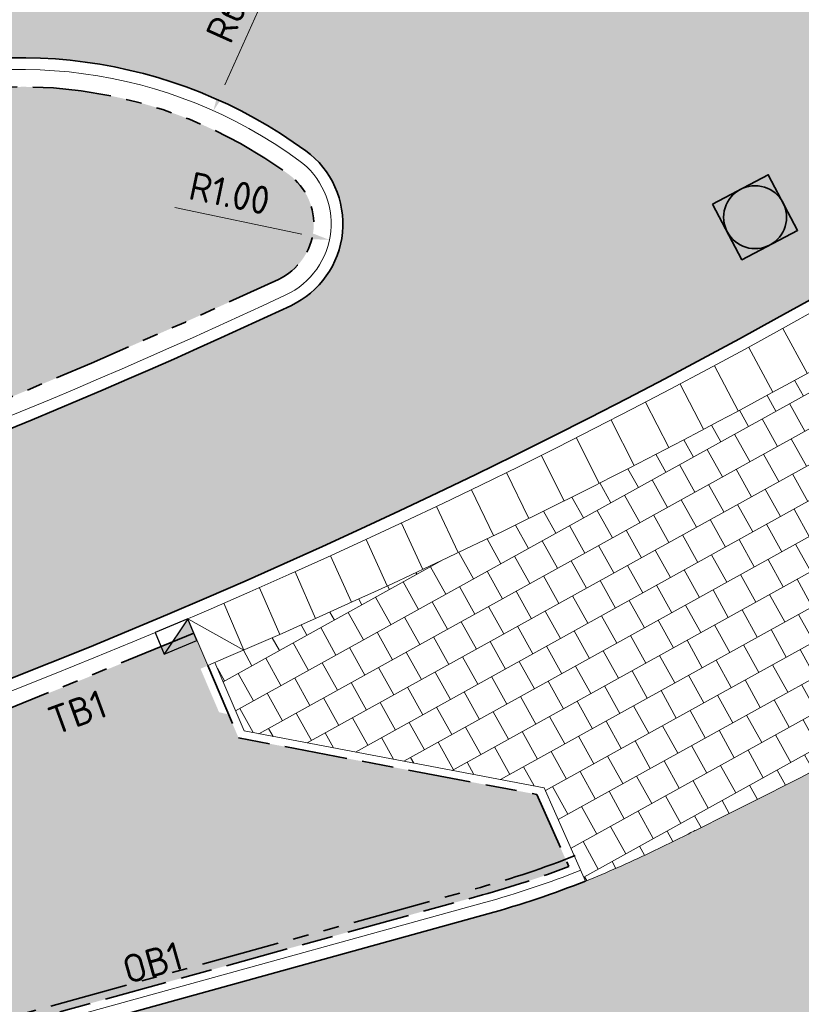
# Model space of a CAD drawing. Header units: metres. Extents: x 196651 to 397723, y 354703 to 710691.
# Tile 37 of 256: x 197585 to 197595, y 355983 to 355995. Entities that reach past the tile are written whole.
import ezdxf
from ezdxf.enums import TextEntityAlignment as Align

# ---------------------------------------------------------------- set-up
doc = ezdxf.new("R2010")
doc.units = ezdxf.units.M
doc.header["$MEASUREMENT"] = 0
for name, pattern in [('VH-OPSLUITBAND_100X200', [16, 8, -2, 4, -2]), ('VH-RWSBAND_110X220', [24, 10, -2, 2, -2, 2, -2, 2, -2]), ('VH-TROTTOIRBAND_180-200', [20, 10, -2, 2, -2, 2, -2])]:
    doc.linetypes.add(name, pattern=pattern)
for name, color, linetype, lineweight in [('N-WE-GR-GRAS_BERM-A', 86, 'Continuous', 5), ('N-WE-RI-PUT_OPHOOGTEBRENGEN-G', 7, 'Continuous', 35), ('N-WE-VH-GOOT_TEGEL-G', 170, 'Continuous', 35), ('N-WE-VH-KANTOPSLUITING_OPSLUITBAND_100X200-G', 5, 'VH-OPSLUITBAND_100X200', 35), ('N-WE-VH-KANTOPSLUITING_TEKST-T', 7, 'VH-OPSLUITBAND_100X200', 35), ('N-WE-VH-KANTOPSLUITING_TROTTOIRBAND_180 200-G', 6, 'VH-TROTTOIRBAND_180-200', 35), ('N-WE-VH-KANTOPSLUITING_TROTTOIRBAND_RWS_110 220-G', 6, 'VH-RWSBAND_110X220', 35), ('N-WE-VH-KANTVERHARDING-G', 1, 'Continuous', 5), ('N-WE-VH-VERHARDING_ASFALT_DEKLAAG-G_ZWART', 252, 'Continuous', 5), ('N-WE-VH-VERHARDING_HERSTRATEN-A', 252, 'Continuous', 5), ('N-WE-VH-VERHARDING_TEGEL-200X200X50-A', 252, 'Continuous', 18), ('X-XX-AL-AANPIJLING-M', 7, 'Continuous', 18)]:
    doc.layers.add(name, color=color, linetype=linetype, lineweight=lineweight)
doc.layers.add('N-WE-RI-HWA_KOLK_TROTTOIR-S', color=150, linetype='Continuous')
doc.layers.add('N-WE-VH-VERHARDING_ASFALT_DEKLAAG-G_ROOD', color=7, linetype='Continuous', lineweight=5, true_color=0xbf4040)
doc.styles.add('NLCS-ISO', font='NLCS-ISO.ttf')
doc.styles.add('NLCS-ISO-M200-T18', font='NLCS-ISO.ttf')
doc.dimstyles.new('NLCS-M200-T18-PIJL', dxfattribs={"dimscale": 0.2, "dimtxt": 1.799999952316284, "dimasz": 1.8, "dimexe": 2, "dimexo": 2, "dimgap": 0.7, "dimtad": 1, "dimzin": 0, "dimdsep": 46, "dimtxsty": 'NLCS-ISO-M200-T18', "dimcen": 0, "dimdle": 2, "dimse1": 1, "dimse2": 1, "dimclrd": 256, "dimclre": 256, "dimclrt": 256, "dimadec": 1, "dimazin": 0, "dimtfac": 1, "dimtofl": 0, "dimtmove": 1, "dimatfit": 0, "dimfxl": 2, "dimfxlon": 1, "dimtfillclr": 254, "dimtolj": 1, "dimtzin": 0, "dimlwd": 18, "dimlwe": 18, "dimarcsym": 0})
pattern_1 = [(0, (0, 0), (1, 1), [0.12, -0.8]), (45, (0.4, 0.2), (-0.1131370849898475, 1.866761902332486), [0.12, -0.8]), (29.99999999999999, (0.08, 0.12), (0.2274613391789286, 1.286025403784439), [0.12, -0.8]), (15, (0.32, 0.48), (0.3856270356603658, 0.7244941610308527), [0.12, -0.8]), (135, (0.16, 2), (-0.02828427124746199, -0.6505382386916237), [0.12, -0.8]), (150, (1.2, 0.4), (0.2156921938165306, -0.5864101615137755), [0.12, -0.8]), (165, (0.24, 0.04), (0.1434520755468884, -0.7010146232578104), [0.12, -0.8]), (85, (0.4, 0.4), (-0.872677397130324, 1.040016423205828), [0.12, -0.8]), (99.99999999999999, (0, 0), (-1.112117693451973, 0.7787131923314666), [0.12, -0.7999999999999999])]

# ---------------------------------------------------------------- blocks, each defined once
blk = doc.blocks.new('TEKST TB')
at = {"style": 'NLCS-ISO'}
blk.add_attdef('TEKST_TROTTOIRBANDEN', text='', height=0.36, rotation=0.340705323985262, dxfattribs=at).set_placement((0, 0), align=Align.BOTTOM_CENTER)
blk = doc.blocks.new('N-SRI-HWA-KOLK_TROTTOIR-SO')
blk.add_hatch(color=256).paths.add_polyline_path([(1.125000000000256, 0.7499999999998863), (-1.124999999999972, 0.7499999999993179), (-1.124999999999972, -0.7499999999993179)])
blk.add_line((-1.124999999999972, -0.7499999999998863), (1.124999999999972, 0.7499999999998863))
at = {"flags": 128}
blk.add_lwpolyline([(-1.124999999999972, -0.7499999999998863), (1.124999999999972, -0.7499999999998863), (1.124999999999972, 0.7499999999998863), (-1.124999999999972, 0.7499999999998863)], close=True, dxfattribs=at)
blk = doc.blocks.new('OP HOOGTE BRENGEN PUT')
at = {"layer": 'N-WE-RI-PUT_OPHOOGTEBRENGEN-G', "flags": 128}
blk.add_lwpolyline([(-0.4000000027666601, -0.3999999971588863), (-0.4000000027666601, 0.400000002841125), (0.3999999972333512, 0.400000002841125), (0.3999999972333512, -0.3999999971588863)], close=True, dxfattribs=at)
at = {"layer": 'N-WE-RI-PUT_OPHOOGTEBRENGEN-G'}
blk.add_circle((0, 0), 0.4, dxfattribs=at)
blk = doc.blocks.new('*D1766')
at = {"layer": 'Defpoints', "color": 0, "transparency": 16777216}
for p in [(197587.557003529, 355994.2227065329), (197585.1038067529, 355988.7471402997)]:
    blk.add_point(p, dxfattribs=at)
at = {"layer": 'X-XX-AL-AANPIJLING-M', "linetype": 'Continuous', "lineweight": 18, "transparency": 16777216}
blk.add_line((197588.4074450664, 355996.120902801), (197587.7041953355, 355994.5512405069), dxfattribs=at)
at = {"layer": 'X-XX-AL-AANPIJLING-M', "transparency": 16777216}
blk.add_solid([(197587.6494396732, 355994.5757724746), (197587.7589509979, 355994.5267085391), (197587.557003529, 355994.2227065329)], dxfattribs=at)
at = {"layer": 'X-XX-AL-AANPIJLING-M', "transparency": 16777216, "insert": (197587.8373859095, 355995.6311758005), "char_height": 0.3599999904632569, "attachment_point": 5, "rotation": 65.8663732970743, "style": 'NLCS-ISO-M200-T18'}
blk.add_mtext('\\A1;R6.00', dxfattribs=at)
blk = doc.blocks.new('*D1767')
at = {"layer": 'Defpoints', "color": 0, "transparency": 16777216}
for p in [(197588.0544588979, 355992.7836798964), (197589.033282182, 355992.5789728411)]:
    blk.add_point(p, dxfattribs=at)
at = {"layer": 'X-XX-AL-AANPIJLING-M', "linetype": 'Continuous', "lineweight": 18, "transparency": 16777216}
blk.add_line((197587.0678050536, 355992.9900246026), (197588.6809057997, 355992.652667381), dxfattribs=at)
at = {"layer": 'X-XX-AL-AANPIJLING-M', "transparency": 16777216}
blk.add_solid([(197588.693188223, 355992.711396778), (197588.6686233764, 355992.5939379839), (197589.033282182, 355992.5789728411)], dxfattribs=at)
at = {"layer": 'X-XX-AL-AANPIJLING-M', "transparency": 16777216, "insert": (197587.7636734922, 355993.171416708), "char_height": 0.3599999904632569, "attachment_point": 5, "rotation": 348.18764911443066, "style": 'NLCS-ISO-M200-T18'}
blk.add_mtext('\\A1;R1.00', dxfattribs=at)
blk = doc.blocks.new('*D1796')
at = {"layer": 'Defpoints', "color": 0, "transparency": 16777216}
for p in [(197656.5246603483, 356038.2042141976), (197542.917928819, 355978.7313126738)]:
    blk.add_point(p, dxfattribs=at)
at = {"layer": 'X-XX-AL-AANPIJLING-M', "linetype": 'Continuous', "lineweight": 18, "transparency": 16777216}
blk.add_line((197654.299166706, 356037.0391726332), (197656.2057201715, 356038.0372496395), dxfattribs=at)
at = {"layer": 'X-XX-AL-AANPIJLING-M', "transparency": 16777216}
blk.add_solid([(197656.1778927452, 356038.0904063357), (197656.2335475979, 356037.9840929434), (197656.5246603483, 356038.2042141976)], dxfattribs=at)
at = {"layer": 'X-XX-AL-AANPIJLING-M', "transparency": 16777216, "insert": (197654.9445604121, 356037.7382312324), "char_height": 0.3599999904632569, "attachment_point": 5, "rotation": 27.631969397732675, "style": 'NLCS-ISO-M200-T18'}
blk.add_mtext('\\A1;R128.23', dxfattribs=at)

msp = doc.modelspace()

# ---------------------------------------------------------------- hatches: boundary and pattern name
at = {"layer": 'N-WE-GR-GRAS_BERM-A'}
h = msp.add_hatch(dxfattribs=at)
h.set_pattern_fill('AGR-GRAS_01', color=256, scale=0.04, pattern_type=2)
h.set_pattern_definition(pattern_1)
edge = h.paths.add_edge_path()
edge.add_line((197553.4292139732, 355996.4395306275), (197553.28032139, 355993.4331613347))
edge.add_arc((197555.2302487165, 356097.7120254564), 104.2970935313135, 268.9287418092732, 278.4503868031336)
edge.add_arc((197560.8972813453, 356052.3516237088), 58.60595351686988, 279.4870754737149, 294.1081427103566)
edge.add_line((197584.8354799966, 355998.8575078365), (197585.6162253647, 355999.2148827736))
edge.add_line((197585.6162253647, 355999.2148827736), (197586.1119467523, 356000.6630658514))
edge.add_line((197586.1119467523, 356000.6630658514), (197585.6204481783, 356001.6661783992))
edge.add_arc((197554.2789387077, 356074.1989401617), 79.01450338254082, 289.466007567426, 293.36924140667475, ccw=False)
edge.add_arc((197558.9937347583, 356064.9602062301), 68.74624990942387, 265.3572343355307, 288.3270304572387, ccw=False)
h = msp.add_hatch(dxfattribs=at)
h.set_pattern_fill('AGR-GRAS_01', color=256, scale=0.04, pattern_type=2)
h.set_pattern_definition(pattern_1)
h.paths.add_polyline_path([(197588.3851269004, 355992.0772390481, 0.5701041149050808), (197588.5147606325, 355993.4133800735, 0.2539846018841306), (197583.0477632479, 355994.1490922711, -0.001198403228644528), (197582.7685086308, 355994.0435704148, 0.0733476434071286), (197582.3139879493, 355993.7921154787), (197576.5297600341, 355989.3788942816, -0.1075970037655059), (197575.6741486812, 355988.9788198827, -0.01884300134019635), (197571.5292927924, 355988.2017218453, -0.06009665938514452), (197544.9673221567, 355987.4683476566), (197544.3622378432, 355985.2083795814, 0.1424533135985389)])
h = msp.add_hatch(dxfattribs=at)
h.set_pattern_fill('AGR-GRAS_01', color=256, scale=0.04, pattern_type=2)
h.set_pattern_definition(pattern_1)
edge = h.paths.add_edge_path()
edge.add_arc((197545.9432069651, 355966.4623743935), 14.80000000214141, 84.96511449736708, 100.6137558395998)
edge.add_line((197543.2172344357, 355981.009163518), (197542.6281359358, 355978.8089018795))
edge.add_arc((197542.9179288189, 355978.7313126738), 0.2999999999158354, 165.0111726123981, 262.1089432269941)
edge.add_line((197542.8767418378, 355978.4341534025), (197543.8672727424, 355978.296863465))
edge.add_line((197543.8672727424, 355978.296863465), (197543.8543323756, 355978.203500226))
edge.add_arc((197554.8136244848, 356064.5573710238), 87.04652253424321, 262.7671778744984, 285.4556009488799)
edge.add_line((197578.0107888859, 355980.6586901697), (197590.9813499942, 355984.2449234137))
edge.add_arc((197586.0023464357, 356001.6841903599), 18.13611060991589, 285.9343262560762, 289.5904068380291)
edge.add_line((197592.0832725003, 355984.5979138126), (197591.6714055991, 355985.5232414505))
edge.add_line((197591.6714055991, 355985.5232414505), (197587.8767011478, 355986.2435298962))
edge.add_line((197587.8767011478, 355986.2435298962), (197587.7497522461, 355986.5410801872))
edge.add_line((197587.7497522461, 355986.5410801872), (197587.6288641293, 355986.5695979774))
edge.add_line((197587.6288641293, 355986.5695979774), (197587.4809190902, 355986.9163602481))
edge.add_line((197587.4809190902, 355986.9163602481), (197587.480864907, 355986.9163757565))
edge.add_line((197587.480864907, 355986.9163757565), (197587.3927021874, 355987.1230539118))
edge.add_line((197587.3927021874, 355987.1230539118), (197587.4846832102, 355987.1622902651))
edge.add_line((197587.4846832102, 355987.1622902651), (197587.3085875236, 355987.5751079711))
edge.add_arc((197554.565850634, 356064.333271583), 83.45000000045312, 264.96511449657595, 293.1016455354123, ccw=False)
at = {"layer": 'N-WE-VH-VERHARDING_ASFALT_DEKLAAG-G_ROOD'}
msp.add_hatch(color=256, dxfattribs=at).paths.add_polyline_path([(197602.3319429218, 355986.1635189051), (197600.6703684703, 355988.8983260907, -0.02195909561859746), (197593.6683357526, 355985.0544149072, -0.001710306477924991), (197593.1091529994, 355984.7810355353, -0.04541848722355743), (197591.0479728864, 355984.0039641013), (197578.0774117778, 355980.4177308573, -0.1011487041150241), (197543.2054452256, 355978.036064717), (197542.7862552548, 355974.9128508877, 0.104881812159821), (197579.9919724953, 355977.6270255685), (197591.9007459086, 355980.9196849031, 0.04466244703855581), (197594.4630691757, 355981.8812752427, 0.02379693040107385)])
at = {"layer": 'N-WE-VH-VERHARDING_ASFALT_DEKLAAG-G_ZWART'}
h = msp.add_hatch(color=256, dxfattribs=at)
edge = h.paths.add_edge_path()
edge.add_arc((197541.4517818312, 356089.8330604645), 101.0299702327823, 301.1250693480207, 303.7588192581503)
edge.add_line((197597.5939554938, 356005.8383509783), (197599.3169656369, 356003.4433821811))
edge.add_arc((197541.4497432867, 356089.8331176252), 103.9798144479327, 303.78202980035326, 303.81572192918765, ccw=False)
edge.add_arc((197602.6857701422, 355998.2977417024), 6.150000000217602, 123.7820298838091, 181.7824850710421)
edge.add_arc((197597.6881895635, 355998.1422156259), 1.150000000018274, 181.7824850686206, 303.0847720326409)
edge.add_arc((197554.5637252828, 356064.3334581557), 80.150000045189, 303.0847720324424, 306.2820423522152)
edge.add_line((197601.9933338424, 355999.7234377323), (197603.7187317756, 355997.3287622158))
edge.add_arc((197554.565850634, 356064.3332715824), 83.09999999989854, 264.96511449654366, 306.2628677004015, ccw=False)
edge.add_arc((197545.9462250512, 355965.9095615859), 15.70049941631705, 85.15313590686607, 95.47309018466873)
edge.add_line((197544.4487390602, 355981.5384840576), (197544.978123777, 355985.0447808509))
edge.add_arc((197549.0969112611, 355998.0585462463), 13.65000000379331, 252.4376978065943, 265.2845225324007)
edge.add_arc((197554.5637253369, 356064.3334575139), 80.14999939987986, 265.284522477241, 295.0833855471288)
edge.add_arc((197588.0544588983, 355992.7836798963), 1.149999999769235, 295.0984727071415, 413.8337356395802)
edge.add_arc((197585.1038067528, 355988.7471402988), 6.150000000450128, 53.83373561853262, 110.8373860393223)
edge.add_arc((197560.8951571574, 356052.3518072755), 61.90595033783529, 290.562732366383, 290.8373860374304, ccw=False)
edge.add_arc((197583.393702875, 355992.3769774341), 2.150000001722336, 110.5627323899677, 127.3427256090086)
edge.add_line((197582.0895528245, 355994.0862733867), (197576.3053249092, 355989.6730521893))
edge.add_arc((197575.1831492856, 355991.1438417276), 1.849999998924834, 282.77781482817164, 307.34272562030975, ccw=False)
edge.add_arc((197563.2952134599, 356043.5627264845), 55.59999997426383, 278.4598280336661, 282.77781483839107, ccw=False)
edge.add_arc((197555.2085148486, 356097.9328316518), 110.568200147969, 264.9074183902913, 278.45982803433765, ccw=False)
edge.add_line((197545.3938917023, 355987.8010921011), (197546.4189692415, 355993.4591399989))
edge.add_arc((197547.7158612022, 356001.5052925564), 8.14999998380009, 260.8437229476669, 264.0108516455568)
edge.add_arc((197555.2302471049, 356097.7120255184), 104.6470934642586, 265.4152845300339, 268.2798001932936)
edge.add_arc((197552.5451109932, 356008.2552214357), 15.15000000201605, 268.2743331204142, 268.2807247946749)
edge.add_arc((197555.2302487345, 356097.7120241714), 104.6470922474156, 268.2807246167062, 278.4521197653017)
edge.add_arc((197560.8972813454, 356052.3516237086), 58.95595351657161, 279.4839967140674, 303.7774958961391)
at = {"layer": 'N-WE-VH-VERHARDING_HERSTRATEN-A', "lineweight": 9}
h = msp.add_hatch(dxfattribs=at)
h.set_pattern_fill('ANSI31', color=256, scale=2.5, angle=27)
h.set_pattern_definition([(72, (198071.144982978, 356148.7823458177), (-0.2972051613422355, 0.09656781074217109), [])])
edge = h.paths.add_edge_path()
edge.add_arc((197553.4282788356, 356066.6547011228), 95.45279447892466, 300.6566029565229, 300.9321637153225)
edge.add_line((197602.493196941, 355984.7775383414), (197603.3740214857, 355985.3177976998))
edge.add_arc((197594.3615779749, 355999.282047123), 16.61999999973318, 302.8379574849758, 314.5675325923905)
edge.add_line((197606.0246540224, 355987.4415633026), (197608.8365147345, 355990.2112934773))
edge.add_line((197608.8365147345, 355990.2112934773), (197608.245502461, 355991.0327952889))
edge.add_line((197608.245502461, 355991.0327952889), (197605.322904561, 355988.1539871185))
edge.add_arc((197594.361577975, 355999.2820471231), 15.61999999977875, 302.8379574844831, 314.56753259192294, ccw=False)
edge.add_line((197602.8317565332, 355986.1580052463), (197601.9791740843, 355985.6353148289))
edge.add_arc((197553.4282788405, 356066.6547011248), 94.45279447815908, 300.21491419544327, 300.93216371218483, ccw=False)
edge.add_line((197600.9611661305, 355985.0339010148), (197602.3107978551, 355979.1138013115))
edge.add_line((197602.3107978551, 355979.1138013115), (197602.5057948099, 355979.1582556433))
edge.add_line((197602.5057948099, 355979.1582556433), (197603.3683178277, 355975.3748366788))
edge.add_line((197603.3683178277, 355975.3748366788), (197603.1733208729, 355975.330382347))
edge.add_line((197603.1733208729, 355975.330382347), (197596.3199997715, 355973.7679999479))
edge.add_line((197596.3199997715, 355973.7679999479), (197593.7460395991, 355973.178429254))
edge.add_line((197593.7460395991, 355973.178429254), (197593.9693095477, 355972.2036726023))
edge.add_line((197593.9693095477, 355972.2036726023), (197596.5422716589, 355972.7930152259))
edge.add_line((197596.5422716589, 355972.7930152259), (197604.3705773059, 355974.5776692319))
edge.add_line((197604.3705773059, 355974.5776692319), (197602.0988474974, 355984.5425112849))
at = {"layer": 'N-WE-VH-VERHARDING_TEGEL-200X200X50-A'}
h = msp.add_hatch(dxfattribs=at)
h.set_pattern_fill('AVH-TEGEL_200X200_HALFST', color=256, scale=2, angle=119, pattern_type=2)
h.set_pattern_definition([(119, (0, 0), (-0.3688477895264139, 0.252885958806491), [0.4, -0.4]), (209, (0, 0), (0.1939238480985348, -0.3498478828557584), [])])
edge = h.paths.add_edge_path()
edge.add_line((197587.9477495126, 355986.3318294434), (197591.7653912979, 355985.6071871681))
edge.add_line((197591.7653912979, 355985.6071871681), (197592.2929945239, 355984.421838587))
edge.add_arc((197587.810100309, 355995.7145867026), 12.1500000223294, 291.651645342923, 295.8576028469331)
edge.add_line((197593.109153, 355984.7810355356), (197593.9479606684, 355985.1929047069))
edge.add_arc((197553.4282788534, 356066.6547010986), 90.98279444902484, 296.4460815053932, 300.8043449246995)
edge.add_line((197600.0212958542, 355988.507662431), (197600.6703684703, 355988.8983260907))
edge.add_arc((197594.3615779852, 355999.2820471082), 12.14999998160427, 301.2814211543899, 305.8562880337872)
edge.add_line((197601.4784913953, 355989.4346087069), (197600.8353648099, 355990.4955721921))
edge.add_line((197600.8353648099, 355990.4955721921), (197602.3675036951, 355994.2369675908))
edge.add_line((197602.3675036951, 355994.2369675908), (197601.8333563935, 355995.0164849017))
edge.add_arc((197554.4389769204, 356064.4968720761), 84.10559676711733, 302.3232685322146, 304.29891546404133, ccw=False)
edge.add_arc((197554.6859342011, 356064.1139930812), 83.65000000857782, 295.88249144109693, 302.3205518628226, ccw=False)
edge.add_arc((197554.6673595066, 356064.1534965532), 83.69364929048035, 293.1544940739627, 295.882126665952, ccw=False)
edge.add_line((197587.576688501, 355987.2015440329), (197587.9477495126, 355986.3318294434))
h = msp.add_hatch(dxfattribs=at)
h.set_pattern_fill('AVH-TEGEL_200X200_HALFST', color=256, scale=2, angle=103, pattern_type=2)
h.set_pattern_definition([(103, (0, 0), (-0.284854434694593, 0.3447578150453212), [0.4, -0.4]), (193, (0, 0), (0.0899804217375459, -0.3897480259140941), [])])
edge = h.paths.add_edge_path()
edge.add_arc((197553.5650649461, 356066.3877686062), 93.88287474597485, 295.8252580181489, 300.2774162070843)
edge.add_line((197600.8996150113, 355985.3110485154), (197601.7718842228, 355981.4777220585))
edge.add_line((197601.7718842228, 355981.4777220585), (197602.3107978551, 355979.1138013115))
edge.add_line((197602.3107978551, 355979.1138013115), (197595.456880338, 355977.5512829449))
edge.add_line((197595.456880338, 355977.5512829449), (197594.9175939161, 355979.9151187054))
edge.add_line((197594.9175939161, 355979.9151187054), (197594.530015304, 355981.6139788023))
edge.add_arc((197594.4947241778, 355981.7471716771), 0.1377889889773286, 284.8402231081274, 463.2814913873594)

# ---------------------------------------------------------------- linework, layer by layer
at = {"layer": 'N-WE-VH-GOOT_TEGEL-G', "flags": 128}
for points in [[(197866.1533364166, 356128.2646931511, 0.3269534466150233), (197857.8188387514, 356133.0875539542), (197856.1657519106, 356132.9093047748, 0.06128720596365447), (197825.0365349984, 356125.6260440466, 0.01212265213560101), (197818.5935215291, 356123.0787361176), (197814.9221508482, 356121.4736490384), (197802.4610331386, 356115.9584449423), (197789.9629197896, 356107.1472932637), (197768.0015965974, 356097.4273642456), (197745.0209239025, 356090.535851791), (197713.0206198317, 356076.3727396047, 0.0597998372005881), (197653.0758249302, 356040.7542891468), (197649.9855954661, 356038.214516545), (197649.0843240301, 356037.4998937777, 0.001353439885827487), (197648.4857849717, 356037.0226646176, 0.01770595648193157), (197632.799694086, 356023.5066607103), (197611.0048032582, 356003.3393815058, -0.211706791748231), (197547.2728054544, 355981.5539173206, -0.211706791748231)], [(197552.0905729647, 355993.1120416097, 0.04441024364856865), (197570.6115782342, 355994.2014999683, 0.07222075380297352), (197586.7484237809, 355999.3655605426, 0.01799439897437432), (197590.4916093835, 356001.3616226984, 0.01591368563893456), (197593.6749732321, 356003.347262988, 0.03725170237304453), (197605.9302696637, 356012.0540177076, 0.009930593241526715), (197608.9680647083, 356014.6758490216, 0.0007583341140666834), (197609.1957308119, 356014.8809940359), (197620.1012939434, 356024.9721451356), (197623.0324064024, 356027.6843662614), (197626.2117537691, 356030.6262844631, -0.01770595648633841), (197642.4181219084, 356044.5905880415, -0.001353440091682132), (197643.0577206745, 356045.1005550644), (197645.1458928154, 356046.7562775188), (197648.053396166, 356049.0616519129, -0.006274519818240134), (197651.0541711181, 356051.3802520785, -0.002920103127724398), (197652.4703531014, 356052.4334775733, -0.03999413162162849), (197693.533524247, 356077.8176833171)], [(197547.9747757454, 355984.4547485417, 0.130758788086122), (197588.5419822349, 355991.7421324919, 0.5701041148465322), (197588.7331088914, 355993.7120840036, 0.2539846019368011), (197582.9161480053, 355994.4948919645, -0.00119840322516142), (197582.6385525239, 355994.3899970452, 0.07334764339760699), (197582.0895528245, 355994.0862733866), (197576.305324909, 355989.6730521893, -0.107597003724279), (197575.5923154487, 355989.3396568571, -0.01884300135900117), (197571.4748598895, 355988.5676959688, -0.0660769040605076), (197542.3814658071, 355988.111186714, 0.3722596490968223), (197541.6781745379, 355987.633685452), (197541.5651108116, 355987.2113965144)], [(197540.7596568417, 355978.4319800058, 0.04982704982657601), (197541.0768780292, 355978.348411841, 0.005072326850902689), (197542.8286903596, 355978.0874675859, 4.530523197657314e-06), (197542.8287020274, 355978.0874659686, 0.1022491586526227), (197578.0774117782, 355980.4177308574), (197591.0479728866, 355984.0039641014, 0.02704382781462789), (197592.2930800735, 355984.4218725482, 0.02704382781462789)]]:
    msp.add_lwpolyline(points, format="xyb", dxfattribs=at)
at = {"layer": 'N-WE-VH-KANTOPSLUITING_OPSLUITBAND_100X200-G', "ltscale": 0.1, "flags": 128}
msp.add_lwpolyline([(197587.4847100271, 355987.1623017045), (197587.8767011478, 355986.2435298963), (197591.6714055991, 355985.5232414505), (197592.0793319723, 355984.6067668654, -0.02430150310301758), (197590.9813499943, 355984.2449234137), (197578.0107888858, 355980.6586901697, -0.09932159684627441), (197543.8543323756, 355978.203500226)], format="xyb", dxfattribs=at)
at = {"layer": 'N-WE-VH-KANTOPSLUITING_TROTTOIRBAND_180 200-G', "ltscale": 0.1, "flags": 128}
for points in [[(197587.3085875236, 355987.5751079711, -0.1233893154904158), (197547.2420886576, 355981.2052678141)], [(197543.2172344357, 355981.009163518), (197542.6281359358, 355978.8089018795, 0.4509804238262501), (197542.8767418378, 355978.4341534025, 0.1022228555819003), (197577.9841397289, 355980.7550738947), (197590.9547008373, 355984.3413071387, 0.02691400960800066), (197592.1582492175, 355984.7449193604)]]:
    msp.add_lwpolyline(points, format="xyb", dxfattribs=at)
at = {"layer": 'N-WE-VH-KANTOPSLUITING_TROTTOIRBAND_RWS_110 220-G', "ltscale": 0.1, "flags": 128}
msp.add_lwpolyline([(197548.0051926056, 355984.8234961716, 0.1307587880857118), (197588.3851269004, 355992.0772390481, 0.5701041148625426), (197588.5147606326, 355993.4133800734, 0.2539846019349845), (197583.047763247, 355994.1490922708, -0.0011984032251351), (197582.7685086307, 355994.0435704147, 0.07334764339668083), (197582.3139879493, 355993.7921154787), (197576.5297600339, 355989.3788942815, -0.1075970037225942), (197575.6741486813, 355988.9788198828, -0.01884300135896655), (197571.5292927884, 355988.2017218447, -0.06009665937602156), (197544.9673221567, 355987.4683476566), (197544.4699473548, 355985.6106707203, 0.0685018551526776)], format="xyb", close=True, dxfattribs=at)
at = {"layer": 'N-WE-VH-KANTVERHARDING-G', "flags": 128}
for points in [[(197745.0730259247, 356090.394876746), (197713.081328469, 356076.2355737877, 0.05979775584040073), (197653.1691920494, 356040.6368648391), (197650.0798209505, 356038.0977977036), (197649.1775189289, 356037.3823577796, 0.001353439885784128), (197648.5796148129, 356036.905634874, 0.01770595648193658), (197632.9015694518, 356023.3965634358), (197611.1066786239, 356003.2292842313, -0.2117067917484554), (197547.2596411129, 355981.4044961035, -0.2117067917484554)], [(197552.0950733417, 355993.2619740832, 0.04440700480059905), (197570.5881943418, 355994.3496722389, 0.07221498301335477), (197586.682651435, 355999.5003715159, 0.01799439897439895), (197590.4163133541, 356001.491355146, 0.01592844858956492), (197593.5944635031, 356003.4738736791, 0.03726032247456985), (197605.8345379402, 356012.1694968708, 0.009930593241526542), (197608.8678227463, 356014.7874355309, 0.0007561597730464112), (197609.0944999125, 356014.9916876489), (197619.9994185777, 356025.0822424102), (197622.9305310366, 356027.7944635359), (197626.1098784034, 356030.7363817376, -0.01770595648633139), (197642.3242920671, 356044.7076177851, -0.001353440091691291), (197642.9645257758, 356045.2180910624), (197645.0526979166, 356046.8738135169), (197647.9602012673, 356049.179187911, -0.006274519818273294), (197650.9639551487, 356051.5000897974, -0.002920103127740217), (197652.3815430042, 356052.5543608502, -0.03999420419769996), (197693.4651708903, 356077.9512042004)], [(197587.4847100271, 355987.1623017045, 0.04929360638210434), (197601.912973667, 355995.0710409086, 0.04929360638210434)], [(197547.9871069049, 355984.6042408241, 0.1307587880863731), (197588.4783922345, 355991.8779865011, 0.5701041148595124), (197588.644589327, 355993.5909878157, 0.2539846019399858), (197582.9695055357, 355994.3547028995, -0.001198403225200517), (197582.6912374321, 355994.2495538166, 0.07334764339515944), (197582.1805400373, 355993.9670201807), (197576.3963121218, 355989.5537989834, -0.107597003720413), (197575.6254910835, 355989.1933715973, -0.01884300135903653), (197571.4969272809, 355988.4193280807, -0.06607690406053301), (197542.3640642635, 355987.9621995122, 0.3722596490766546), (197541.8230709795, 355987.5948908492), (197541.6158534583, 355986.8209408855)], [(197592.2929945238, 355984.4218385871, 0.01835401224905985), (197593.109153, 355984.7810355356, 0.001710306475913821), (197593.6683357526, 355985.0544149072, 0.0004023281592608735), (197593.799603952, 355985.1192793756, 0.01993223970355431), (197600.1643828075, 355988.5931518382, 0.00162363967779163), (197600.6703684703, 355988.8983260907, 0.01994162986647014), (197601.477599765, 355989.4339643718)], [(197600.8982752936, 355985.3097688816, -0.01936492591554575), (197594.4630691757, 355981.8812752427, -0.0191498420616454)], [(197543.0564589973, 355981.1819765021), (197542.4349406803, 355978.8606280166, 0.4509804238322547), (197542.8492838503, 355978.2360472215, 0.1022228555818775), (197578.0374380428, 355980.5623064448), (197591.0079991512, 355984.1485396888, 0.02691400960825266), (197592.2319466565, 355984.5589927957)]]:
    msp.add_lwpolyline(points, format="xyb", dxfattribs=at)
for points in [[(197595.1130497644, 355990.8816858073), (197594.8033676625, 355991.4502807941)], [(197594.6751240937, 355990.6416364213), (197594.3688420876, 355991.2120701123)], [(197594.2357731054, 355990.4042057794), (197593.9329021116, 355990.976457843)], [(197593.7950124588, 355990.1694023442), (197593.4955632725, 355990.7434523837)], [(197593.3528578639, 355989.9372344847), (197593.0568411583, 355990.5130620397)], [(197592.9093250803, 355989.707710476), (197592.6167514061, 355990.2852950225)], [(197592.4644299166, 355989.4808384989), (197592.1753097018, 355990.0601594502)], [(197592.0181882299, 355989.2566266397), (197591.7325317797, 355989.8376633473)], [(197591.5706159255, 355989.0350828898), (197591.2884334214, 355989.6178146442)], [(197591.1217289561, 355988.8162151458), (197590.8430304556, 355989.4006211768)], [(197590.671543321, 355988.6000312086), (197590.3963387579, 355989.1860906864)], [(197590.2200750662, 355988.3865387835), (197589.9483742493, 355988.9742308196)], [(197589.767340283, 355988.1757454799), (197589.4991528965, 355988.7650491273)], [(197589.3133551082, 355987.9676588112), (197589.0486907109, 355988.5585530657)], [(197588.8581357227, 355987.762286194), (197588.5970037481, 355988.3547499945)], [(197588.4016983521, 355987.5596349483), (197588.1441081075, 355988.153647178)], [(197587.9440592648, 355987.3597122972), (197587.6900199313, 355987.9552517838)], [(197587.2301028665, 355987.7590649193), (197587.4847100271, 355987.1623017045)], [(197587.2301148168, 355987.759070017), (197587.9435382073, 355987.3594865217)], [(197587.576688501, 355987.2015440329), (197587.9477495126, 355986.3318294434), (197591.7653912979, 355985.6071871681), (197592.2929945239, 355984.421838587)]]:
    msp.add_lwpolyline(points, dxfattribs=at)

# ---------------------------------------------------------------- block references
at = {"layer": 'N-WE-RI-HWA_KOLK_TROTTOIR-S', "xscale": 0.2, "yscale": 0.2, "zscale": 0.2, "rotation": 202.9085791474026}
msp.add_blockref('N-SRI-HWA-KOLK_TROTTOIR-SO', (197587.0812504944, 355987.5333170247), dxfattribs=at)
at = {"layer": 'N-WE-RI-PUT_OPHOOGTEBRENGEN-G', "rotation": 297.82}
msp.add_blockref('OP HOOGTE BRENGEN PUT', (197594.449323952, 355992.8675389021), dxfattribs=at)
at = {"layer": 'N-WE-VH-KANTOPSLUITING_TEKST-T'}
for p, rotation, values in [((197585.925154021, 355986.2990784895), 19.71062552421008, {'TEKST_TROTTOIRBANDEN': 'TB1'}), ((197586.8604307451, 355983.10552956), 15.45560094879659, {'TEKST_TROTTOIRBANDEN': 'OB1'})]:
    msp.add_blockref('TEKST TB', p, dxfattribs=dict(at, rotation=rotation)).add_auto_attribs(values)

# ---------------------------------------------------------------- dimensions: what is measured, and where the dimension line sits
at = {"layer": 'X-XX-AL-AANPIJLING-M'}
for center, mpoint, picture, middle in [((197542.917928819, 355978.7313126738), (197656.5246603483, 356038.2042141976), '*D1796', (197655.0929733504, 356037.4547288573)), ((197588.0544588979, 355992.7836798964), (197589.033282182, 355992.5789728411), '*D1767', (197587.6981672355, 355992.8581932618))]:
    dim = msp.add_radius_dim(center=center, mpoint=mpoint, dimstyle='NLCS-M200-T18-PIJL', dxfattribs=at)
    dim.commit()
    dim.dimension.update_dxf_attribs({"geometry": picture, "text_midpoint": middle, "dimtype": 164})
dim = msp.add_radius_dim(center=(197585.1038067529, 355988.7471402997), mpoint=(197587.557003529, 355994.2227065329), dimstyle='NLCS-M200-T18-PIJL', dxfattribs=at)
dim.commit()
dim.dimension.update_dxf_attribs({"geometry": '*D1766', "text_midpoint": (197587.8373859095, 355995.6311758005)})

doc.saveas('drawing.dxf')
